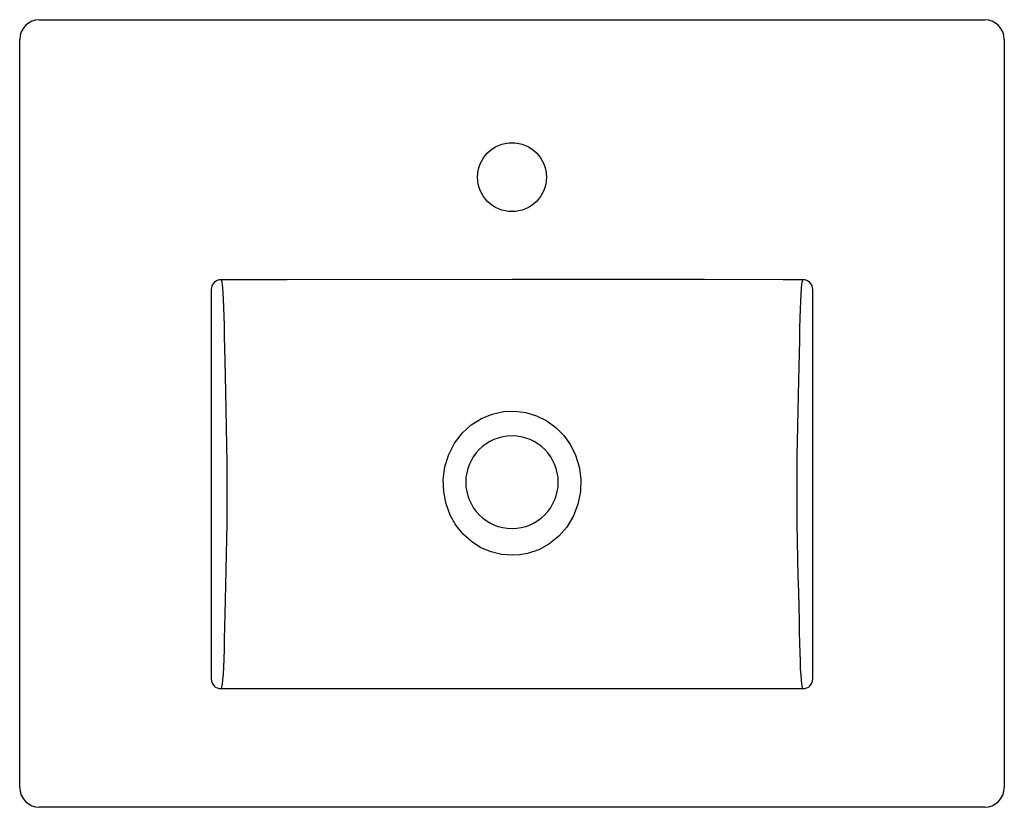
# Model space of a CAD drawing. Header units: millimetres. Extents: x 322.253 to 322.753, y 529.72 to 530.12.
import ezdxf

# ---------------------------------------------------------------- set-up
doc = ezdxf.new("R2010")
doc.units = ezdxf.units.MM
doc.layers.add('SANINDUSA', color=3, linetype='Continuous')

msp = doc.modelspace()

# ---------------------------------------------------------------- linework, layer by layer
at = {"layer": 'SANINDUSA'}
for p, q in [((322.262987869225, 530.1197795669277), (322.7433248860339, 530.1197795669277)), ((322.2529878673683, 529.7296049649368), (322.2529878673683, 530.1097795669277)), ((322.7533248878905, 530.1097795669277), (322.7533248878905, 529.7296049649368)), ((322.3503248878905, 529.9826731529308), (322.3503248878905, 529.7848927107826)), ((322.6559878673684, 529.7848927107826), (322.6559878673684, 529.9826731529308)), ((322.7433309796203, 529.7196110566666), (322.2629817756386, 529.7196110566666))]:
    msp.add_line(p, q, dxfattribs=at)
at = {"layer": 'SANINDUSA', "flags": 128}
for points in [[(322.6509969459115, 529.9876724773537), (322.640996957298, 529.9876772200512), (322.6009969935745, 529.9876943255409), (322.5031563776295, 529.9877147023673), (322.3888592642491, 529.9876877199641), (322.3553158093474, 529.9876724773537)], [(322.3553158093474, 529.9876724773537), (322.3555098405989, 529.9872029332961), (322.3556901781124, 529.98635865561), (322.3558632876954, 529.9851172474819), (322.3560263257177, 529.9834936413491), (322.3562197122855, 529.9808625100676), (322.3563947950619, 529.9776304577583), (322.3565543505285, 529.9737122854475), (322.3566930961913, 529.9692073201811), (322.3568091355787, 529.9643105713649), (322.3569262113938, 529.9588978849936), (322.3570634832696, 529.9528145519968), (322.3572150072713, 529.9462512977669), (322.3573940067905, 529.9386172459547), (322.3575834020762, 529.9305363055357), (322.3577907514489, 529.9217548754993), (322.3579909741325, 529.912653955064), (322.3581436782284, 529.9037072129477), (322.3582444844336, 529.8946224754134), (322.3582928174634, 529.8851931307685), (322.3582846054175, 529.8757550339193), (322.3582645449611, 529.871859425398), (322.3581919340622, 529.8638341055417), (322.3580778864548, 529.8559186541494), (322.3579179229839, 529.8479771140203), (322.3577378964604, 529.8402555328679), (322.3575554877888, 529.8324705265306), (322.3573825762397, 529.825058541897), (322.3572159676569, 529.8178548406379), (322.3570631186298, 529.8111670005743), (322.3569309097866, 529.8052411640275), (322.3568103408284, 529.7998880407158), (322.3566746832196, 529.7949912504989), (322.3565101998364, 529.7907300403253), (322.3563238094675, 529.7872331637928), (322.356112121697, 529.784385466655), (322.3558696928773, 529.7821583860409), (322.3556036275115, 529.780653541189), (322.3553212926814, 529.7798927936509)], [(322.6509914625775, 529.7798927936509), (322.6507859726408, 529.7803693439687), (322.6505894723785, 529.781224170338), (322.6504045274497, 529.7824508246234), (322.6502302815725, 529.784060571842), (322.6500255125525, 529.786666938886), (322.6498408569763, 529.789916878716), (322.6496804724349, 529.7937540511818), (322.6495432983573, 529.7982278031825), (322.649430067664, 529.8031356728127), (322.6493058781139, 529.8086791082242), (322.649168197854, 529.81474189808), (322.6490148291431, 529.8214077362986), (322.6488379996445, 529.829015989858), (322.6486478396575, 529.8371432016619), (322.6484426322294, 529.8458947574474), (322.6482501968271, 529.8550414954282), (322.6481192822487, 529.8639630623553), (322.6480408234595, 529.8730879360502), (322.6480164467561, 529.8824921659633), (322.6480489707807, 529.8919771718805), (322.6481074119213, 529.8987498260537), (322.6481948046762, 529.9054657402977), (322.6483369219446, 529.9133964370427), (322.6485119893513, 529.9212805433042), (322.6486919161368, 529.9289277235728), (322.6488665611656, 529.9364042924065), (322.6490356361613, 529.9435930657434), (322.6491941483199, 529.9504118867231), (322.6493418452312, 529.9568987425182), (322.6494741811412, 529.962883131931), (322.6495899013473, 529.968056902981), (322.6497253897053, 529.972750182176), (322.6498823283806, 529.9768483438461), (322.6500632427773, 529.9803768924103), (322.6502631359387, 529.9832205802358), (322.6504837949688, 529.9854004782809), (322.6507278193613, 529.9869031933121), (322.6509969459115, 529.9876724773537)], [(322.5031563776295, 529.8476402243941), (322.4978649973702, 529.8480543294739), (322.4925736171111, 529.8493295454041), (322.4873903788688, 529.8515184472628), (322.4825096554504, 529.8546254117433), (322.4782992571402, 529.8584126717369), (322.4746619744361, 529.8629500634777), (322.4717690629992, 529.8680652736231), (322.4696701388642, 529.873719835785), (322.4684620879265, 529.8798149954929), (322.4682463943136, 529.8861950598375), (322.4690849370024, 529.8925767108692), (322.4710451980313, 529.8989051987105), (322.4739485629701, 529.9045721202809), (322.4779316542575, 529.9097970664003), (322.4823964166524, 529.9138798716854), (322.487678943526, 529.9172117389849), (322.4930035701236, 529.9193815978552), (322.4987902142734, 529.9206473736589), (322.5044363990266, 529.9209037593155), (322.5102078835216, 529.9201911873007), (322.5156274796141, 529.9185653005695), (322.5208438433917, 529.9159800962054), (322.525420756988, 529.9126592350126), (322.5295002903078, 529.9085199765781), (322.5328358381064, 529.9037987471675), (322.5354428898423, 529.8984681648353), (322.5372108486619, 529.8926545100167), (322.5380519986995, 529.8864736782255), (322.5378835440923, 529.8801078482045), (322.5366321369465, 529.8736829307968), (322.5343555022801, 529.8676668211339), (322.5309638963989, 529.8619700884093), (322.5269025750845, 529.8572892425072), (322.5219111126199, 529.8532819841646), (322.5167792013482, 529.8504899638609), (322.511066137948, 529.8485730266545), (322.5071664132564, 529.8478773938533), (322.5031563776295, 529.8476402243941)], [(322.3553212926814, 529.7798927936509), (322.3653212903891, 529.7798994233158), (322.4053212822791, 529.7799241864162), (322.5031563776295, 529.779955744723), (322.6282624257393, 529.7799076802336), (322.6509914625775, 529.7798927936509)]]:
    msp.add_lwpolyline(points, dxfattribs=at)
at = {"layer": 'SANINDUSA'}
msp.add_circle((322.5031563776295, 530.0397795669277), 0.0175, dxfattribs=at)
at = {"layer": 'SANINDUSA', "extrusion": (0, 3.491483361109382e-15, -1)}
msp.add_circle((-322.5031563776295, 529.8847795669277), 0.02350000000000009, dxfattribs=at)
at = {"layer": 'SANINDUSA'}
for centre, radius, start, end in [((322.262987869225, 530.1097795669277), 0.01000000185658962, 90, 180), ((322.7433248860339, 530.1097795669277), 0.01000000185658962, 0, 90), ((322.3553091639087, 529.9826881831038), 0.004984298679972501, 89.9236089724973, 180.1727759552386), ((322.6510022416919, 529.982686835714), 0.00498564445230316, 359.8427551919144, 90.06085992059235), ((322.3553101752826, 529.7848780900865), 0.004985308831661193, 179.831965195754, 270.127771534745), ((322.6510042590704, 529.7848764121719), 0.004983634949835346, 269.852881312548, 0.187382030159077), ((322.262987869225, 529.7296110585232), 0.01000000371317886, 180.034913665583, 269.9650863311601), ((322.7433248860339, 529.7296110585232), 0.01000000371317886, 270.0349136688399, 359.965086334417)]:
    msp.add_arc(centre, radius, start, end, dxfattribs=at)

doc.saveas('drawing.dxf')
